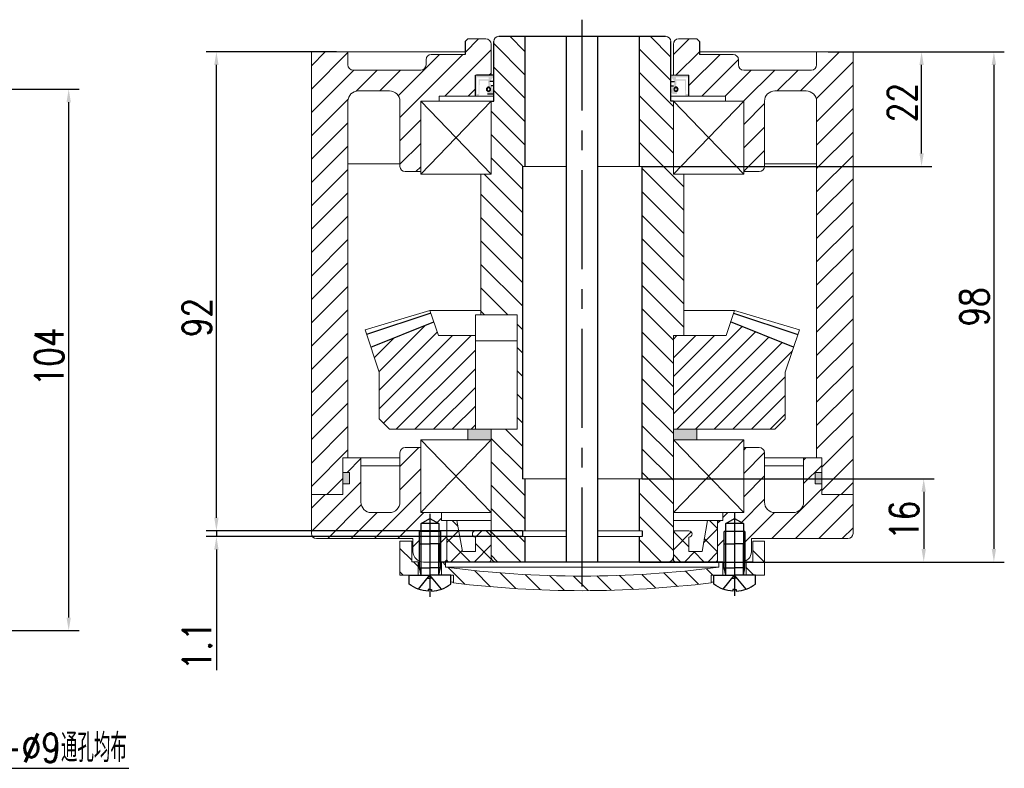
# Model space of a CAD drawing. Header units: inches. Extents: x 331 to 12887, y -474 to 4488.
# Tile 76 of 122: x 9739 to 9928, y -211 to -67. Entities that reach past the tile are written whole.
import ezdxf

# ---------------------------------------------------------------- set-up
doc = ezdxf.new("R2010")
doc.units = ezdxf.units.IN
doc.header["$LTSCALE"] = 10
doc.header["$MEASUREMENT"] = 0
doc.linetypes.add('CENTER', pattern=[10.16, 6.35, -1.27, 1.27, -1.27])
doc.linetypes.add('HIDDEN', pattern=[1.905, 1.27, -0.635])
for name, color, linetype in [('1轮廓实线层', 7, 'Continuous'), ('2细线层', 4, 'Continuous'), ('3中心线层', 1, 'CENTER'), ('4虚线层', 6, 'HIDDEN'), ('5剖面线层', 2, 'Continuous'), ('7标注层', 4, 'Continuous')]:
    doc.layers.add(name, color=color, linetype=linetype)
doc.styles.add('PC_TEXTSTYLE', font='isocp.shx', dxfattribs={"width": 0.8, "bigfont": 'HZFS.SHX'})
doc.styles.add('TH_GBDIM', font='romans.shx', dxfattribs={"width": 0.8, "bigfont": 'gbcbig.shx'})
doc.dimstyles.new('TH_GBDIM', dxfattribs={"dimtxt": 3.5, "dimasz": 2.5, "dimexe": 2, "dimexo": 0, "dimgap": 1, "dimtad": 1, "dimdec": 4, "dimdsep": 46, "dimtxsty": 'TH_GBDIM', "dimcen": 0.09, "dimclrd": 4, "dimclre": 4, "dimclrt": 3, "dimadec": 0, "dimazin": 0, "dimtfac": 1, "dimtdec": 4, "dimtmove": 0, "dimatfit": 3, "dimfxl": 1, "dimtzin": 0, "dimarcsym": 0})
doc.dimstyles.new('直径标注A3', dxfattribs={"dimtxt": 3.5, "dimasz": 3, "dimexe": 2, "dimexo": 0.0625, "dimgap": 1, "dimtad": 1, "dimtih": 1, "dimtoh": 1, "dimdsep": 46, "dimtxsty": 'PC_TEXTSTYLE', "dimsah": 1, "dimcen": 0.09, "dimclrt": 3, "dimadec": 0, "dimazin": 0, "dimtfac": 0.7, "dimtmove": 0, "dimatfit": 0, "dimfxl": 1, "dimtzin": 0, "dimarcsym": 0})
pattern_1 = [(45, (9224.0613, -363.749), (-2.245064, 2.245064), [])]
pattern_2 = [(45, (8665.08, -308.4306), (-2.245064, 2.245064), []), (135, (8665.08, -308.4306), (-2.245064, -2.245064), [])]
pattern_3 = [(315, (-154.8456, 166.89), (2.245064, 2.245064), [])]

# ---------------------------------------------------------------- blocks, each defined once
blk = doc.blocks.new('A$C74117F13')
at = {"linetype": 'Continuous', "lineweight": 0}
h = blk.add_hatch(dxfattribs=at)
h.set_pattern_fill('ANSI31', color=4, angle=-90, style=0)
h.set_pattern_definition(pattern_3)
h.paths.add_polyline_path([(2.25, 10.7), (0, 10.7), (0, 4.2), (3.5, 4.2), (3.5, 6.7), (2.25, 6.7)], flags=0)
h = blk.add_hatch(dxfattribs=at)
h.set_pattern_fill('ANSI31', color=4, angle=-90, style=0)
h.set_pattern_definition(pattern_3)
h.paths.add_polyline_path([(70, 10.7), (67.75, 10.7), (67.75, 6.7), (66.5, 6.7), (66.5, 4.2), (70, 4.2)], flags=0)
at = {"layer": '5剖面线层'}
h = blk.add_hatch(dxfattribs=at)
h.set_pattern_fill('ANSI31', color=4, angle=-90, style=0)
h.set_pattern_definition([(315, (-138.2244, 164.8017), (2.245064, 2.245064), [])])
h.paths.add_polyline_path([(35, 4), (35, 1.2, 0.030167), (59.75, 2.69), (59.75, 4.2), (62, 4.2), (62, 6.7), (61.25, 6.7), (61.25, 5.7, -0.032451)])
h.paths.add_polyline_path([(35, 1.2), (35, 4, -0.032451), (8.75, 5.7), (8.75, 6.7), (8, 6.7), (8, 4.2), (10.25, 4.2), (10.25, 2.69, 0.030167)])
at = {"color": 7, "linetype": 'Continuous', "lineweight": 15}
for p, q in [((0, 4.2), (0, 10.7)), ((0, 10.7), (2.25, 10.7)), ((2.25, 10.7), (2.25, 6.7)), ((67.75, 6.7), (67.75, 10.7)), ((67.75, 10.7), (70, 10.7)), ((70, 10.7), (70, 4.2)), ((2.25, 6.7), (3.5, 6.7)), ((3.5, 6.7), (3.5, 4.2)), ((8, 4.2), (8, 6.7)), ((8, 6.7), (8.75, 6.7)), ((8.75, 6.7), (8.75, 5.7)), ((61.25, 6.7), (8.75, 6.7)), ((61.25, 5.7), (8.75, 5.7)), ((61.25, 5.7), (61.25, 6.7)), ((61.25, 6.7), (62, 6.7)), ((62, 6.7), (62, 4.2)), ((66.5, 4.2), (66.5, 6.7)), ((66.5, 6.7), (67.75, 6.7)), ((0, 4.2), (3.5, 4.2)), ((3.5, 4.2), (8, 4.2)), ((8, 4.2), (10.25, 4.2)), ((10.25, 2.69), (10.25, 4.2)), ((59.75, 4.2), (62, 4.2)), ((59.75, 4.2), (59.75, 2.69)), ((62, 4.2), (66.5, 4.2)), ((66.5, 4.2), (70, 4.2))]:
    blk.add_line(p, q, dxfattribs=at)
for centre, radius, start, end in [((35, 206.86), 202.87, 262.5653, 277.4347), ((35.04, 193.53), 192.34, 259.8629, 260.0315), ((34.96, 193.53), 192.34, 279.9685, 280.1371), ((35.04, 193.53), 192.34, 262.443, 262.5932), ((35, 206.86), 205.67, 263.0883, 276.9117), ((34.96, 193.53), 192.34, 277.4068, 277.557)]:
    blk.add_arc(centre, radius, start, end, dxfattribs=at)
at = {"layer": '1轮廓实线层'}
for p, q in [((4.05, 14.08), (5.75, 15.07)), ((7.45, 14.08), (4.05, 14.08)), ((4.05, 6.64), (4.05, 14.08)), ((5.75, 15.07), (7.45, 14.08)), ((7.45, 14.08), (7.45, 6.58)), ((62.55, 14.08), (64.25, 15.07)), ((65.95, 14.08), (62.55, 14.08)), ((62.55, 6.64), (62.55, 14.08)), ((64.25, 15.07), (65.95, 14.08)), ((65.95, 14.08), (65.95, 6.58)), ((7.75, 12.58), (3.75, 12.58)), ((66.25, 12.58), (62.25, 12.58))]:
    blk.add_line(p, q, dxfattribs=at)
at = {"layer": '1轮廓实线层', "extrusion": (1.22465e-16, -7.4988e-33, -1)}
for points in [[(-3.75, 5.6), (-3.75, 10.2), (-5.75, 10.2)], [(-62.25, 5.6), (-62.25, 10.2), (-64.25, 10.2)], [(-4.05, 4.2), (-3.75, 5.6), (-5.75, 5.6)], [(-62.55, 4.2), (-62.25, 5.6), (-64.25, 5.6)]]:
    blk.add_lwpolyline(points, dxfattribs=at)
at = {"layer": '1轮廓实线层'}
for points in [[(7.75, 5.6), (7.75, 10.2), (5.75, 10.2)], [(66.25, 5.6), (66.25, 10.2), (64.25, 10.2)], [(7.45, 4.2), (7.75, 5.6), (5.75, 5.6)], [(9.75, 2.47), (9.75, 4.2), (5.75, 4.2)], [(65.95, 4.2), (66.25, 5.6), (64.25, 5.6)], [(68.25, 2.47), (68.25, 4.2), (64.25, 4.2)], [(5.75, 1.41), (6.06, 1.41), (6.06, 1.1)], [(64.25, 1.41), (64.56, 1.41), (64.56, 1.1)]]:
    blk.add_lwpolyline(points, dxfattribs=at)
at = {"layer": '1轮廓实线层', "extrusion": (-1.22465e-16, 7.4988e-33, -1)}
for points in [[(-1.75, 2.47), (-1.75, 4.2), (-5.75, 4.2)], [(-60.25, 2.47), (-60.25, 4.2), (-64.25, 4.2)], [(-5.75, 1.41), (-5.44, 1.41), (-5.44, 1.1)], [(-64.25, 1.41), (-63.94, 1.41), (-63.94, 1.1)]]:
    blk.add_lwpolyline(points, dxfattribs=at)
for centre in [(-5.75, 7.59), (-64.25, 7.59)]:
    blk.add_arc(centre, 6.5, 272.7336, 307.9799, dxfattribs=at)
at = {"layer": '1轮廓实线层'}
for centre in [(5.75, 7.59), (64.25, 7.59)]:
    blk.add_arc(centre, 6.5, 272.7336, 307.9799, dxfattribs=at)
at = {"layer": '2细线层'}
for p, q in [((3.75, 6.73), (3.75, 12.58)), ((7.75, 12.58), (7.75, 6.58)), ((62.25, 6.73), (62.25, 12.58)), ((66.25, 12.58), (66.25, 6.58))]:
    blk.add_line(p, q, dxfattribs=at)
at = {"layer": '2细线层', "extrusion": (1.22465e-16, -7.4988e-33, -1)}
for points in [[(-4.05, 4.2), (-4.05, 10.2)], [(-62.55, 4.2), (-62.55, 10.2)]]:
    blk.add_lwpolyline(points, dxfattribs=at)
at = {"layer": '2细线层'}
for points in [[(7.45, 4.2), (7.45, 10.2)], [(65.95, 4.2), (65.95, 10.2)]]:
    blk.add_lwpolyline(points, dxfattribs=at)
at = {"layer": '3中心线层'}
for p, q in [((5.75, 15.92), (5.75, 0)), ((64.25, 16.3), (64.25, 0.19))]:
    blk.add_line(p, q, dxfattribs=at)
at = {"layer": '4虚线层', "extrusion": (-1.22465e-16, 7.4988e-33, -1)}
for p, q in [((3.55, 1.47), (5.75, 4.2)), ((62.05, 1.47), (64.25, 4.2)), ((5.25, 3.58), (5.75, 3.58)), ((63.75, 3.58), (64.25, 3.58))]:
    blk.add_line(p, q, dxfattribs=at)
at = {"layer": '4虚线层'}
for p, q in [((7.95, 1.47), (5.75, 4.2)), ((66.45, 1.47), (64.25, 4.2)), ((6.25, 3.58), (5.75, 3.58)), ((64.75, 3.58), (64.25, 3.58))]:
    blk.add_line(p, q, dxfattribs=at)
blk = doc.blocks.new('*D613')
at = {"layer": '7标注层', "color": 4, "lineweight": -2, "transparency": 16777216}
for p, q in [((9776.65, -162.64), (9776.65, -160.14)), ((9835.4, -165.14), (9774.65, -165.14)), ((9835.4, -166.24), (9774.65, -166.24)), ((9776.65, -165.14), (9776.65, -166.24)), ((9776.65, -168.74), (9776.65, -191.91))]:
    blk.add_line(p, q, dxfattribs=at)
at = {"layer": '7标注层', "color": 4, "transparency": 16777216}
for points in [[(9776.23, -162.64), (9777.06, -162.64), (9776.65, -165.14)], [(9776.23, -168.74), (9777.06, -168.74), (9776.65, -166.24)]]:
    blk.add_solid(points, dxfattribs=at)
at = {"layer": 'Defpoints', "color": 0, "transparency": 16777216}
for p in [(9776.65, -165.14), (9835.4, -165.14), (9835.4, -166.24)]:
    blk.add_point(p, dxfattribs=at)
at = {"layer": '7标注层', "color": 3, "transparency": 16777216, "insert": (9772.9, -187.24), "char_height": 5.5, "attachment_point": 5, "rotation": 90, "style": 'TH_GBDIM'}
blk.add_mtext('1.1', dxfattribs=at)
blk = doc.blocks.new('*D614')
at = {"layer": '7标注层', "color": 4, "lineweight": -2, "transparency": 16777216}
for p, q in [((9858.4, -155.14), (9914.47, -155.14)), ((9912.47, -157.64), (9912.47, -168.64)), ((9857.9, -171.14), (9914.47, -171.14))]:
    blk.add_line(p, q, dxfattribs=at)
at = {"layer": '7标注层', "color": 4, "transparency": 16777216}
for points in [[(9912.06, -157.64), (9912.89, -157.64), (9912.47, -155.14)], [(9912.06, -168.64), (9912.89, -168.64), (9912.47, -171.14)]]:
    blk.add_solid(points, dxfattribs=at)
at = {"layer": 'Defpoints', "color": 0, "transparency": 16777216}
for p in [(9858.4, -155.14), (9857.9, -171.14), (9912.47, -171.14)]:
    blk.add_point(p, dxfattribs=at)
at = {"layer": '7标注层', "color": 3, "transparency": 16777216, "insert": (9908.72, -163.14), "char_height": 5.5, "attachment_point": 5, "rotation": 90, "style": 'TH_GBDIM'}
blk.add_mtext('16', dxfattribs=at)
blk = doc.blocks.new('*D617')
at = {"layer": '7标注层', "color": 4, "lineweight": -2, "transparency": 16777216}
for p, q in [((9894.12, -73.14), (9914.06, -73.14)), ((9912.06, -92.64), (9912.06, -75.64)), ((9858.4, -95.14), (9914.06, -95.14))]:
    blk.add_line(p, q, dxfattribs=at)
at = {"layer": '7标注层', "color": 4, "transparency": 16777216}
for points in [[(9911.65, -75.64), (9912.48, -75.64), (9912.06, -73.14)], [(9911.65, -92.64), (9912.48, -92.64), (9912.06, -95.14)]]:
    blk.add_solid(points, dxfattribs=at)
at = {"layer": 'Defpoints', "color": 0, "transparency": 16777216}
for p in [(9894.12, -73.14), (9912.06, -73.14), (9858.4, -95.14)]:
    blk.add_point(p, dxfattribs=at)
at = {"layer": '7标注层', "color": 3, "transparency": 16777216, "insert": (9908.31, -82.89), "char_height": 5.5, "attachment_point": 5, "rotation": 90, "style": 'TH_GBDIM'}
blk.add_mtext('22', dxfattribs=at)
blk = doc.blocks.new('*D618')
at = {"layer": '7标注层', "color": 4, "lineweight": -2, "transparency": 16777216}
for p, q in [((9799.68, -73.14), (9774.65, -73.14)), ((9776.65, -162.64), (9776.65, -75.64)), ((9835.4, -165.14), (9774.65, -165.14))]:
    blk.add_line(p, q, dxfattribs=at)
at = {"layer": '7标注层', "color": 4, "transparency": 16777216}
for points in [[(9776.23, -75.64), (9777.06, -75.64), (9776.65, -73.14)], [(9776.23, -162.64), (9777.06, -162.64), (9776.65, -165.14)]]:
    blk.add_solid(points, dxfattribs=at)
at = {"layer": 'Defpoints', "color": 0, "transparency": 16777216}
for p in [(9776.65, -73.14), (9799.68, -73.14), (9835.4, -165.14)]:
    blk.add_point(p, dxfattribs=at)
at = {"layer": '7标注层', "color": 3, "transparency": 16777216, "insert": (9772.9, -124.17), "char_height": 5.5, "attachment_point": 5, "rotation": 90, "style": 'TH_GBDIM'}
blk.add_mtext('92', dxfattribs=at)
blk = doc.blocks.new('*D619')
at = {"layer": '7标注层', "color": 4, "lineweight": -2, "transparency": 16777216}
for p, q in [((9894.12, -73.14), (9927.95, -73.14)), ((9925.95, -75.64), (9925.95, -168.64)), ((9862.55, -171.14), (9927.95, -171.14))]:
    blk.add_line(p, q, dxfattribs=at)
at = {"layer": '7标注层', "color": 4, "transparency": 16777216}
for points in [[(9925.53, -75.64), (9926.37, -75.64), (9925.95, -73.14)], [(9925.53, -168.64), (9926.37, -168.64), (9925.95, -171.14)]]:
    blk.add_solid(points, dxfattribs=at)
at = {"layer": 'Defpoints', "color": 0, "transparency": 16777216}
for p in [(9894.12, -73.14), (9862.55, -171.14), (9925.95, -171.14)]:
    blk.add_point(p, dxfattribs=at)
at = {"layer": '7标注层', "color": 3, "transparency": 16777216, "insert": (9922.2, -122.14), "char_height": 5.5, "attachment_point": 5, "rotation": 90, "style": 'TH_GBDIM'}
blk.add_mtext('98', dxfattribs=at)
blk = doc.blocks.new('*D749')
at = {"layer": '7标注层', "color": 4, "lineweight": -2, "transparency": 16777216}
for p, q in [((9718.03, -80.3), (9750.28, -80.3)), ((9748.28, -181.8), (9748.28, -82.8)), ((9697.3, -184.3), (9750.28, -184.3))]:
    blk.add_line(p, q, dxfattribs=at)
at = {"layer": '7标注层', "color": 4, "transparency": 16777216}
for points in [[(9747.87, -82.8), (9748.7, -82.8), (9748.28, -80.3)], [(9747.87, -181.8), (9748.7, -181.8), (9748.28, -184.3)]]:
    blk.add_solid(points, dxfattribs=at)
at = {"layer": 'Defpoints', "color": 0, "transparency": 16777216}
for p in [(9718.03, -80.3), (9748.28, -80.3), (9697.3, -184.3)]:
    blk.add_point(p, dxfattribs=at)
at = {"layer": '7标注层', "color": 3, "transparency": 16777216, "insert": (9744.53, -131.74), "char_height": 5.5, "attachment_point": 5, "rotation": 90, "style": 'TH_GBDIM'}
blk.add_mtext('104', dxfattribs=at)
blk = doc.blocks.new('*D879')
at = {"layer": '7标注层', "color": 0, "lineweight": -2, "transparency": 16777216}
for p, q in [((9694.11, -170.58), (9692.47, -168.7)), ((9695.76, -172.46), (9699.7, -176.98)), ((9701.35, -178.87), (9729.18, -210.77)), ((9729.18, -210.77), (9759.83, -210.77))]:
    blk.add_line(p, q, dxfattribs=at)
at = {"layer": '7标注层', "color": 0, "transparency": 16777216}
for points in [[(9694.43, -170.31), (9693.8, -170.85), (9695.76, -172.46)], [(9701.66, -178.59), (9701.03, -179.14), (9699.7, -176.98)]]:
    blk.add_solid(points, dxfattribs=at)
at = {"layer": 'Defpoints', "color": 0, "transparency": 16777216}
for p in [(9695.76, -172.46), (9699.7, -176.98)]:
    blk.add_point(p, dxfattribs=at)
at = {"layer": '7标注层', "color": 3, "transparency": 16777216, "insert": (9745.01, -206.84), "char_height": 5.5, "attachment_point": 5, "style": 'TH_GBDIM'}
blk.add_mtext('{4-%%C9}{}{}{通孔均布}', dxfattribs=at)

msp = doc.modelspace()

# ---------------------------------------------------------------- hatches: boundary and pattern name
at = {"layer": '5剖面线层'}
h = msp.add_hatch(dxfattribs=at)
h.set_pattern_fill('ANSI31', color=256)
h.set_pattern_definition(pattern_1)
h.paths.add_polyline_path([(9826.39847, -77.63863), (9829.39847, -77.63863), (9829.39847, -71.63863, 0.414213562), (9828.39847, -70.63863), (9824.89847, -70.63863), (9824.39847, -71.13863), (9824.39847, -73.63863), (9821.39847, -73.63863), (9820.89847, -73.63863), (9817.89847, -73.63863, 0.414213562), (9816.89847, -74.63863), (9816.89847, -75.63863, -0.414213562), (9815.89847, -76.63863), (9802.89847, -76.63863, -0.414213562), (9801.89847, -75.63863), (9801.89847, -73.13863), (9794.89847, -73.13863), (9794.89847, -158.13863), (9800.89847, -158.13863), (9800.89847, -151.13863), (9801.89847, -151.13863), (9801.89847, -82.64249, -0.414778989), (9803.89847, -80.63863), (9809.89847, -80.63863, -0.414213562), (9811.89847, -82.63863), (9811.89847, -95.13863, 0.414213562), (9812.89847, -96.13863), (9815.89847, -96.13863), (9815.89847, -82.63863), (9819.39847, -82.63863), (9819.39847, -81.63863), (9826.39847, -81.63863)])
h = msp.add_hatch(dxfattribs=at)
h.set_pattern_fill('ANSI31', color=256, angle=270)
h.set_pattern_definition([(315, (9224.0613, -363.749), (2.245064, 2.245064), [])])
edge = h.paths.add_edge_path()
edge.add_line((9835.39847, -92.63863), (9835.89847, -92.63863))
edge.add_line((9835.89847, -92.63863), (9835.89847, -70.13863))
edge.add_line((9835.89847, -70.13863), (9830.89847, -70.13863))
edge.add_arc((9830.89847, -71.13863), 1, 90, 180)
edge.add_line((9829.89847, -71.13863), (9829.89847, -82.63863))
edge.add_line((9829.89847, -82.63863), (9829.39847, -82.63863))
edge.add_line((9829.39847, -82.63863), (9829.39847, -96.63863))
edge.add_line((9829.39847, -96.63863), (9827.39847, -96.63863))
edge.add_line((9827.39847, -96.63863), (9827.39847, -123.63863))
edge.add_line((9827.39847, -123.63863), (9834.39847, -123.63863))
edge.add_line((9834.39847, -123.63863), (9834.39847, -145.63863))
edge.add_line((9834.39847, -145.63863), (9829.39847, -145.63863))
edge.add_line((9829.39847, -145.63863), (9829.39847, -170.13863))
edge.add_arc((9830.39847, -170.13863), 1, 180, 270.0158522)
edge.add_line((9830.39875, -171.13863), (9834.89847, -171.13863))
edge.add_line((9834.89847, -171.13863), (9835.89847, -171.13863))
edge.add_line((9835.89847, -171.13863), (9835.89847, -166.23863))
edge.add_line((9835.89847, -166.23863), (9835.39847, -166.23863))
edge.add_line((9835.39847, -166.23863), (9835.39847, -165.13863))
edge.add_line((9835.39847, -165.13863), (9835.89847, -165.13863))
edge.add_line((9835.89847, -165.13863), (9835.89847, -155.13863))
edge.add_line((9835.89847, -155.13863), (9835.39847, -155.13863))
edge.add_line((9835.39847, -155.13863), (9835.39847, -92.63863))
edge = h.paths.add_edge_path()
edge.add_line((9866.39847, -96.63863), (9864.39847, -96.63863))
edge.add_line((9864.39847, -96.63863), (9864.39847, -82.63863))
edge.add_line((9864.39847, -82.63863), (9863.89847, -82.63863))
edge.add_line((9863.89847, -82.63863), (9863.89847, -71.13863))
edge.add_arc((9862.89847, -71.13863), 1, 360, 450)
edge.add_line((9862.89847, -70.13863), (9857.89847, -70.13863))
edge.add_line((9857.89847, -70.13863), (9857.89847, -92.63863))
edge.add_line((9857.89847, -92.63863), (9858.39847, -92.63863))
edge.add_line((9858.39847, -92.63863), (9858.39847, -155.13863))
edge.add_line((9858.39847, -155.13863), (9857.89847, -155.13863))
edge.add_line((9857.89847, -155.13863), (9857.89847, -165.13863))
edge.add_line((9857.89847, -165.13863), (9858.39847, -165.13863))
edge.add_line((9858.39847, -165.13863), (9858.39847, -166.23863))
edge.add_line((9858.39847, -166.23863), (9857.89847, -166.23863))
edge.add_line((9857.89847, -166.23863), (9857.89847, -171.13863))
edge.add_line((9857.89847, -171.13863), (9863.39875, -171.13863))
edge.add_arc((9863.39847, -170.13863), 1, 270.0158521, 360)
edge.add_line((9864.39847, -170.13863), (9864.39847, -127.63863))
edge.add_line((9864.39847, -127.63863), (9865.77305, -127.63863))
edge.add_line((9865.77305, -127.63863), (9866.39847, -127.63863))
edge.add_line((9866.39847, -127.63863), (9866.39847, -96.63863))
h = msp.add_hatch(dxfattribs=at)
h.set_pattern_fill('ANSI31', color=256)
h.set_pattern_definition(pattern_1)
h.paths.add_polyline_path([(9867.39847, -77.63863), (9864.39847, -77.63863), (9864.39847, -71.63863, -0.414213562), (9865.39847, -70.63863), (9868.89847, -70.63863), (9869.39847, -71.13863), (9869.39847, -73.63863), (9872.39847, -73.63863), (9872.89847, -73.63863), (9875.89847, -73.63863, -0.414213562), (9876.89847, -74.63863), (9876.89847, -75.63863, 0.414213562), (9877.89847, -76.63863), (9890.89847, -76.63863, 0.414213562), (9891.89847, -75.63863), (9891.89847, -73.13863), (9898.89846, -73.13863), (9898.89846, -158.13863), (9892.89847, -158.13863), (9892.89847, -151.13863), (9891.89847, -151.13863), (9891.89847, -82.64249, 0.414778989), (9889.89847, -80.63863), (9883.89847, -80.63863, 0.414213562), (9881.89847, -82.63863), (9881.89847, -95.13863, -0.414213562), (9880.89847, -96.13863), (9877.89847, -96.13863), (9877.89847, -82.63863), (9874.39847, -82.63863), (9874.39847, -81.63863), (9867.39847, -81.63863)])
h = msp.add_hatch(color=2, dxfattribs=at)
h.dxf.hatch_style = 1
h.paths.add_polyline_path([(9828.89847, -79.9053, -0.414213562), (9829.29847, -80.3053, -0.577350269), (9828.69847, -80.65171), (9828.69847, -81.23863), (9829.49847, -81.23863), (9829.89847, -80.83863), (9829.49847, -79.63863), (9829.39847, -79.63863), (9829.14847, -78.83863), (9829.89847, -77.83863), (9829.37347, -77.63863), (9829.17347, -77.83863), (9828.97347, -77.63863), (9826.59847, -77.63863), (9826.39847, -78.03863), (9826.39847, -81.23863), (9826.59847, -81.63863), (9827.09847, -81.63863), (9827.19847, -78.63863), (9828.79847, -78.63863)])
h.paths.add_polyline_path([(9828.89847, -78.43863), (9826.99847, -78.43863), (9826.99847, -81.23863), (9826.59847, -81.23863), (9826.59847, -78.03863), (9828.89847, -78.03863)], flags=16)
h = msp.add_hatch(color=2, dxfattribs=at)
h.dxf.hatch_style = 1
h.paths.add_polyline_path([(9864.89847, -79.9053, 0.414213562), (9864.49847, -80.3053, 0.577350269), (9865.09847, -80.65171), (9865.09847, -81.23863), (9864.29847, -81.23863), (9863.89847, -80.83863), (9864.29847, -79.63863), (9864.39847, -79.63863), (9864.64847, -78.83863), (9863.89847, -77.83863), (9864.42347, -77.63863), (9864.62347, -77.83863), (9864.82347, -77.63863), (9867.19847, -77.63863), (9867.39847, -78.03863), (9867.39847, -81.23863), (9867.19847, -81.63863), (9866.69847, -81.63863), (9866.59847, -78.63863), (9864.99847, -78.63863)])
h.paths.add_polyline_path([(9864.89847, -78.43863), (9866.79847, -78.43863), (9866.79847, -81.23863), (9867.19847, -81.23863), (9867.19847, -78.03863), (9864.89847, -78.03863)], flags=16)
h = msp.add_hatch(dxfattribs=at)
h.set_pattern_fill('ANSI31', color=256, scale=0.8, style=0)
h.set_pattern_definition([(45, (9674.532, -379.264), (-1.796051, 1.796051), [])])
h.paths.add_polyline_path([(9885.89847, -134.63863), (9887.49279, -129.85568), (9875.39991, -125.02469), (9874.5286, -127.63863), (9864.39847, -127.63863), (9864.39847, -145.63863), (9868.89847, -145.63863), (9883.89847, -145.63863), (9885.89847, -143.63863)])
h.paths.add_polyline_path([(9826.39847, -145.63863), (9826.39847, -127.63863), (9819.26834, -127.63863), (9818.39702, -125.02469), (9806.30415, -129.85568), (9807.89847, -134.63863), (9807.89847, -143.63863), (9809.89847, -145.63863)])
h = msp.add_hatch(color=256, dxfattribs=at)
h.paths.add_polyline_path([(9824.89847, -145.63863), (9824.89847, -147.63863), (9829.39847, -147.63863), (9829.39847, -147.63863), (9829.39847, -145.63863)])
h.paths.add_polyline_path([(9868.89847, -147.63863), (9868.89847, -145.63863), (9867.69847, -145.63863), (9864.39847, -145.63863), (9864.39847, -147.63863), (9864.39847, -147.63863)])
h = msp.add_hatch(dxfattribs=at)
h.set_pattern_fill('ANSI31', color=256, style=0)
h.set_pattern_definition([(45, (9657.1116, -437.7635), (-2.245064, 2.245064), [])])
edge = h.paths.add_edge_path()
edge.add_line((9815.94847, -163.75065), (9817.64847, -162.76916))
edge.add_line((9817.64847, -162.76916), (9819.34847, -163.75065))
edge.add_line((9819.34847, -163.75065), (9819.34847, -165.25065))
edge.add_line((9819.34847, -165.25065), (9819.64847, -165.25065))
edge.add_line((9819.64847, -165.25065), (9819.64847, -171.13863))
edge.add_line((9819.64847, -171.13863), (9820.89847, -171.13863))
edge.add_line((9820.89847, -171.13863), (9820.89847, -163.13863))
edge.add_line((9820.89847, -163.13863), (9819.89847, -163.13863))
edge.add_line((9819.89847, -163.13863), (9819.89847, -161.63863))
edge.add_line((9819.89847, -161.63863), (9815.89847, -161.63863))
edge.add_line((9815.89847, -161.63863), (9815.89847, -149.13863))
edge.add_line((9815.89847, -149.13863), (9812.89847, -149.13863))
edge.add_arc((9812.89847, -150.13863), 1, 90, 180)
edge.add_line((9811.89847, -150.13863), (9811.89847, -159.63863))
edge.add_arc((9809.89847, -159.63863), 2, -90, 0, ccw=False)
edge.add_line((9809.89847, -161.63863), (9806.39847, -161.63863))
edge.add_arc((9806.39847, -159.63863), 2, 180, 270, ccw=False)
edge.add_line((9804.39847, -159.63863), (9804.39847, -151.13863))
edge.add_line((9804.39847, -151.13863), (9800.89847, -151.13863))
edge.add_line((9800.89847, -151.13863), (9800.89847, -153.93863))
edge.add_line((9800.89847, -153.93863), (9802.19847, -153.93863))
edge.add_line((9802.19847, -153.93863), (9802.19847, -156.13863))
edge.add_line((9802.19847, -156.13863), (9800.89847, -156.13863))
edge.add_line((9800.89847, -156.13863), (9800.89847, -158.13863))
edge.add_line((9800.89847, -158.13863), (9794.89847, -158.13814))
edge.add_line((9794.89847, -158.13814), (9794.89847, -165.63912))
edge.add_arc((9795.89847, -165.63864), 0.99999, 180.02764, 270.1060255)
edge.add_line((9795.90032, -166.63863), (9814.39847, -166.63863))
edge.add_line((9814.39847, -166.63863), (9814.39847, -169.13863))
edge.add_arc((9816.39847, -169.13863), 2, 180, 247.9757079)
edge.add_line((9815.64847, -170.99268), (9815.64847, -167.63863))
edge.add_line((9815.64847, -167.63863), (9815.64847, -165.25065))
edge.add_line((9815.64847, -165.25065), (9815.94847, -165.25065))
edge.add_line((9815.94847, -165.25065), (9815.94847, -163.75065))
edge = h.paths.add_edge_path()
edge.add_line((9898.89847, -158.13863), (9892.89847, -158.13863))
edge.add_line((9892.89847, -158.13863), (9892.89847, -156.13866))
edge.add_line((9892.89847, -156.13866), (9891.59848, -156.13866))
edge.add_line((9891.59848, -156.13866), (9891.59848, -153.93866))
edge.add_line((9891.59848, -153.93866), (9892.89847, -153.93866))
edge.add_line((9892.89847, -153.93866), (9892.89847, -151.13863))
edge.add_line((9892.89847, -151.13863), (9891.89847, -151.13863))
edge.add_line((9891.89847, -151.13863), (9889.39847, -151.13863))
edge.add_line((9889.39847, -151.13863), (9889.39847, -159.63863))
edge.add_arc((9887.39847, -159.63863), 2, -90, 0, ccw=False)
edge.add_line((9887.39847, -161.63863), (9883.89847, -161.63863))
edge.add_arc((9883.89847, -159.63863), 2, 180, 270, ccw=False)
edge.add_line((9881.89847, -159.63863), (9881.89847, -150.13863))
edge.add_arc((9880.89847, -150.13863), 1, 0, 90)
edge.add_line((9880.89847, -149.13863), (9877.89847, -149.13863))
edge.add_line((9877.89847, -149.13863), (9877.89847, -161.63863))
edge.add_line((9877.89847, -161.63863), (9876.14847, -161.63863))
edge.add_line((9876.14847, -161.63863), (9876.14847, -162.76916))
edge.add_line((9876.14847, -162.76916), (9877.84847, -163.75065))
edge.add_line((9877.84847, -163.75065), (9877.84847, -165.25065))
edge.add_line((9877.84847, -165.25065), (9878.14847, -165.25065))
edge.add_line((9878.14847, -165.25065), (9878.14847, -170.99268))
edge.add_arc((9877.39847, -169.13863), 2, 292.0242921, 360)
edge.add_line((9879.39847, -169.13863), (9879.39847, -166.63863))
edge.add_line((9879.39847, -166.63863), (9897.90032, -166.63863))
edge.add_arc((9897.89847, -165.63863), 1, 270.1058718, 359.8493648)
edge.add_line((9898.89847, -165.64126), (9898.89847, -158.13863))
edge = h.paths.add_edge_path()
edge.add_line((9876.14847, -161.63863), (9873.89847, -161.63863))
edge.add_line((9873.89847, -161.63863), (9873.89847, -163.13863))
edge.add_line((9873.89847, -163.13863), (9872.89847, -163.13863))
edge.add_line((9872.89847, -163.13863), (9872.89847, -170.63812))
edge.add_arc((9872.39847, -170.63863), 0.5, -0.0592319, 0.0592319, ccw=False)
edge.add_line((9872.89847, -170.63915), (9872.89847, -171.13863))
edge.add_line((9872.89847, -171.13863), (9873.14847, -171.13863))
edge.add_line((9873.14847, -171.13863), (9873.89847, -171.13863))
edge.add_line((9873.89847, -171.13863), (9874.14847, -171.13863))
edge.add_line((9874.14847, -171.13863), (9874.14847, -167.63863))
edge.add_line((9874.14847, -167.63863), (9874.14847, -165.25065))
edge.add_line((9874.14847, -165.25065), (9874.44847, -165.25065))
edge.add_line((9874.44847, -165.25065), (9874.44847, -163.75065))
edge.add_line((9874.44847, -163.75065), (9876.14847, -162.76916))
edge.add_line((9876.14847, -162.76916), (9876.14847, -161.63863))
h = msp.add_hatch(color=256, dxfattribs=at)
h.paths.add_polyline_path([(9800.89847, -156.13863), (9802.19847, -156.13863), (9802.19847, -153.93863), (9800.89847, -153.93863)])
h.paths.add_polyline_path([(9891.59848, -156.13866), (9892.89847, -156.13866), (9892.89847, -153.93866), (9891.59848, -153.93866)])
at = {"layer": '5剖面线层', "linetype": 'Continuous', "lineweight": 0}
h = msp.add_hatch(dxfattribs=at)
h.set_pattern_fill('ANSI37', color=2, style=0)
h.set_pattern_definition(pattern_2)
edge = h.paths.add_edge_path(flags=0)
edge.add_line((9828.89847, -165.13863), (9826.39847, -165.13863))
edge.add_arc((9826.39847, -165.73863), 0.6, 90, 270)
edge.add_line((9826.39847, -166.33863), (9826.39847, -169.13863))
edge.add_line((9826.39847, -169.13863), (9823.89847, -169.13863))
edge.add_line((9823.89847, -169.13863), (9822.84051, -163.13863))
edge.add_line((9822.84051, -163.13863), (9820.89847, -163.13863))
edge.add_line((9820.89847, -163.13863), (9820.89847, -170.63863))
edge.add_arc((9821.39847, -170.63863), 0.5, 180, 270)
edge.add_line((9821.39847, -171.13863), (9828.89847, -171.13863))
edge.add_arc((9828.89847, -170.63863), 0.5, 270, 360)
edge.add_line((9829.39847, -170.63863), (9829.39847, -165.63863))
edge.add_arc((9828.89847, -165.63863), 0.5, 0, 90)
h = msp.add_hatch(dxfattribs=at)
h.set_pattern_fill('ANSI37', color=2, style=0)
h.set_pattern_definition(pattern_2)
edge = h.paths.add_edge_path(flags=0)
edge.add_line((9867.39847, -165.13863), (9864.89847, -165.13863))
edge.add_arc((9864.89847, -165.63863), 0.5, 90, 180)
edge.add_line((9864.39847, -165.63863), (9864.39847, -170.63863))
edge.add_arc((9864.89847, -170.63863), 0.5, 180, 270)
edge.add_line((9864.89847, -171.13863), (9872.39847, -171.13863))
edge.add_arc((9872.39847, -170.63863), 0.5, 270, 360)
edge.add_line((9872.89847, -170.63863), (9872.89847, -163.13863))
edge.add_line((9872.89847, -163.13863), (9870.95643, -163.13863))
edge.add_line((9870.95643, -163.13863), (9869.89847, -169.13863))
edge.add_line((9869.89847, -169.13863), (9867.39847, -169.13863))
edge.add_line((9867.39847, -169.13863), (9867.39847, -166.33863))
edge.add_arc((9867.39847, -165.73863), 0.6, 270, 450)

# ---------------------------------------------------------------- linework, layer by layer
at = {"color": 7, "linetype": 'Continuous', "lineweight": 15}
for p, q in [((9824.89847, -70.63863), (9824.39847, -71.13863)), ((9824.89847, -70.63863), (9828.39847, -70.63863)), ((9868.89847, -70.63863), (9865.39847, -70.63863)), ((9868.89847, -70.63863), (9869.39847, -71.13863)), ((9794.89847, -73.13863), (9801.89847, -73.13863)), ((9794.89847, -73.13863), (9794.89847, -158.13863)), ((9801.89847, -75.63863), (9801.89847, -73.13863)), ((9824.39847, -73.13863), (9801.89847, -73.13863)), ((9817.89847, -73.63863), (9820.89847, -73.63863)), ((9821.39847, -73.63863), (9820.89847, -73.63863)), ((9821.39847, -73.63863), (9824.39847, -73.63863)), ((9891.89847, -73.13863), (9869.39847, -73.13863)), ((9872.89847, -73.63863), (9869.39847, -73.63863)), ((9872.89847, -73.63863), (9875.89847, -73.63863)), ((9891.89847, -73.13863), (9891.89847, -75.63863)), ((9891.89847, -73.13863), (9898.89847, -73.13863)), ((9898.89847, -73.13863), (9898.89847, -158.13863)), ((9816.89847, -75.63863), (9816.89847, -74.63863)), ((9829.39847, -74.13863), (9829.39847, -77.63863)), ((9829.39847, -74.13863), (9829.39847, -77.63863)), ((9876.89847, -74.63863), (9876.89847, -75.63863)), ((9802.89847, -76.63863), (9815.89847, -76.63863)), ((9877.89847, -76.63863), (9890.89847, -76.63863)), ((9826.39847, -77.63863), (9829.89847, -77.63863)), ((9867.39847, -77.63863), (9863.89847, -77.63863)), ((9809.89847, -80.63863), (9803.89847, -80.63863)), ((9889.89847, -80.63863), (9883.89847, -80.63863)), ((9801.89847, -82.63863), (9801.89847, -151.13863)), ((9811.89847, -82.63863), (9811.89847, -95.13863)), ((9815.89847, -82.63863), (9815.89847, -96.63863)), ((9829.39847, -82.63863), (9815.89847, -82.63863)), ((9819.39847, -82.63863), (9819.39847, -81.63863)), ((9820.89847, -81.63863), (9819.39847, -81.63863)), ((9819.39847, -81.63863), (9829.89847, -81.63863)), ((9822.84051, -81.63863), (9820.89847, -81.63863)), ((9822.84051, -81.63863), (9829.39847, -81.63863)), ((9829.39847, -82.63863), (9829.39847, -96.63863)), ((9863.89847, -81.63863), (9870.95643, -81.63863)), ((9864.39847, -96.63863), (9864.39847, -82.63863)), ((9877.89847, -82.63863), (9864.39847, -82.63863)), ((9872.89847, -81.63863), (9870.95643, -81.63863)), ((9874.39847, -81.63863), (9872.89847, -81.63863)), ((9874.39847, -81.63863), (9874.39847, -82.63863)), ((9877.89847, -96.63863), (9877.89847, -82.63863)), ((9881.89847, -95.13863), (9881.89847, -82.63863)), ((9891.89847, -82.63863), (9891.89847, -151.13863)), ((9811.89847, -94.63863), (9801.89847, -94.63863)), ((9815.89847, -96.13863), (9812.89847, -96.13863)), ((9835.39847, -95.13863), (9843.89847, -95.13863)), ((9849.89847, -95.13863), (9858.39847, -95.13863)), ((9880.89847, -96.13863), (9877.89847, -96.13863)), ((9891.89847, -94.63863), (9881.89847, -94.63863)), ((9815.89847, -96.63863), (9829.39847, -96.63863)), ((9827.39847, -96.63863), (9827.39847, -123.63863)), ((9877.89847, -96.63863), (9864.39847, -96.63863)), ((9866.39847, -127.63863), (9866.39847, -96.63863)), ((9805.2056, -126.56003), (9817.65831, -122.80856)), ((9827.39847, -122.80856), (9817.65831, -122.80856)), ((9819.26834, -127.63863), (9817.65831, -122.80856)), ((9876.13863, -122.80856), (9866.39847, -122.80856)), ((9876.13863, -122.80856), (9874.5286, -127.63863)), ((9876.13863, -122.80856), (9888.59134, -126.56003)), ((9826.39847, -123.63863), (9834.39847, -123.63863)), ((9826.39847, -145.63863), (9826.39847, -123.63863)), ((9834.39847, -145.63863), (9834.39847, -123.63863)), ((9807.89847, -134.63863), (9805.2056, -126.56003)), ((9888.59134, -126.56003), (9885.89847, -134.63863)), ((9826.39847, -127.63863), (9819.26834, -127.63863)), ((9865.77305, -127.63863), (9864.39847, -127.63863)), ((9864.39847, -170.13864), (9864.39847, -127.63863)), ((9865.77305, -127.63863), (9867.69847, -127.63863)), ((9874.5286, -127.63863), (9867.69847, -127.63863)), ((9834.39847, -128.63863), (9826.39847, -128.63863)), ((9807.89847, -143.63863), (9807.89847, -134.63863)), ((9885.89847, -134.63863), (9885.89847, -143.63863)), ((9809.89847, -145.63863), (9807.89847, -143.63863)), ((9885.89847, -143.63863), (9883.89847, -145.63863)), ((9834.39847, -145.63863), (9809.89847, -145.63863)), ((9824.89847, -145.63863), (9824.89847, -147.63863)), ((9824.89847, -145.63863), (9829.39847, -145.63863)), ((9829.39847, -145.63863), (9829.39847, -147.63863)), ((9829.39847, -145.63863), (9829.39847, -170.13864)), ((9864.39847, -147.63863), (9864.39847, -145.63863)), ((9864.39847, -145.63863), (9868.89847, -145.63863)), ((9883.89847, -145.63863), (9867.69847, -145.63863)), ((9868.89847, -147.63863), (9868.89847, -145.63863)), ((9812.89847, -149.13863), (9815.89847, -149.13863)), ((9815.89847, -161.63863), (9815.89847, -147.63863)), ((9829.39847, -147.63863), (9815.89847, -147.63863)), ((9829.39847, -160.63863), (9829.39847, -148.63863)), ((9877.89847, -147.63863), (9864.39847, -147.63863)), ((9877.89847, -147.63863), (9877.89847, -161.63863)), ((9877.89847, -149.13863), (9880.89847, -149.13863)), ((9800.89847, -151.13863), (9800.89847, -158.13863)), ((9800.89847, -151.13863), (9804.39847, -151.13863)), ((9801.89847, -151.13863), (9800.89847, -151.13863)), ((9800.89847, -158.13863), (9800.89847, -151.13863)), ((9804.39847, -159.63863), (9804.39847, -151.13863)), ((9811.89847, -151.13863), (9804.39847, -151.13863)), ((9811.89847, -150.13863), (9811.89847, -159.63863)), ((9881.89847, -159.63863), (9881.89847, -150.13863)), ((9889.39847, -151.13863), (9881.89847, -151.13863)), ((9889.39847, -151.13863), (9889.39847, -159.63863)), ((9889.39847, -151.13863), (9892.89847, -151.13863)), ((9892.89847, -151.13863), (9891.89847, -151.13863)), ((9892.89847, -158.13863), (9892.89847, -151.13863)), ((9892.89847, -151.13863), (9892.89847, -158.13863)), ((9804.39847, -152.63863), (9811.89847, -152.63863)), ((9881.89847, -152.63863), (9889.39847, -152.63863)), ((9800.89847, -153.93863), (9802.19847, -153.93863)), ((9802.19847, -156.13863), (9802.19847, -153.93863)), ((9891.59848, -156.13866), (9891.59848, -153.93866)), ((9892.89848, -153.93866), (9891.59848, -153.93866)), ((9800.89847, -156.13863), (9802.19847, -156.13863)), ((9835.39847, -155.13863), (9843.89847, -155.13863)), ((9849.89847, -155.13863), (9858.39847, -155.13863)), ((9892.89848, -156.13866), (9891.59848, -156.13866)), ((9794.89847, -158.13863), (9800.89847, -158.13863)), ((9794.89847, -165.63863), (9794.89847, -158.13863)), ((9800.89847, -158.13863), (9797.89847, -158.13863)), ((9898.89847, -158.13863), (9892.89847, -158.13863)), ((9892.89847, -158.13863), (9898.89847, -158.13863)), ((9898.89847, -165.63863), (9898.89847, -158.13863)), ((9806.39847, -161.63863), (9809.89847, -161.63863)), ((9815.89847, -161.63863), (9829.39847, -161.63863)), ((9819.89847, -163.13863), (9819.89847, -161.63863)), ((9877.89847, -161.63863), (9864.39847, -161.63863)), ((9873.89847, -161.63863), (9873.89847, -163.13863)), ((9883.89847, -161.63863), (9887.39847, -161.63863)), ((9819.89847, -163.13863), (9820.89847, -163.13863)), ((9820.89847, -170.63863), (9820.89847, -163.13863)), ((9820.89847, -163.13863), (9822.84051, -163.13863)), ((9820.89847, -171.13863), (9820.89847, -163.13863)), ((9822.84051, -163.13863), (9823.89847, -169.13863)), ((9829.39847, -163.13863), (9822.84051, -163.13863)), ((9870.95643, -163.13863), (9864.39847, -163.13863)), ((9869.89847, -169.13863), (9870.95643, -163.13863)), ((9870.95643, -163.13863), (9872.89847, -163.13863)), ((9872.89847, -163.13863), (9872.89847, -170.63863)), ((9872.89847, -163.13863), (9872.89847, -171.13863)), ((9872.89847, -163.13863), (9873.89847, -163.13863)), ((9826.39847, -165.13863), (9828.89847, -165.13863)), ((9826.39847, -169.13863), (9826.39847, -166.33863)), ((9828.89847, -165.13863), (9829.39847, -165.13863)), ((9829.39847, -165.63863), (9829.39847, -170.63863)), ((9835.39847, -165.13863), (9843.89847, -165.13863)), ((9835.39847, -166.23863), (9843.89847, -166.23863)), ((9849.89847, -165.13863), (9858.39847, -165.13863)), ((9849.89847, -166.23863), (9858.39847, -166.23863)), ((9864.39847, -165.13863), (9864.89847, -165.13863)), ((9864.39847, -170.63863), (9864.39847, -165.63863)), ((9864.89847, -165.13863), (9867.39847, -165.13863)), ((9867.39847, -166.33863), (9867.39847, -169.13863)), ((9814.39847, -166.63863), (9795.90032, -166.63863)), ((9814.39847, -166.63863), (9814.39847, -169.13863)), ((9897.89847, -166.63863), (9879.39847, -166.63863)), ((9879.39847, -169.13863), (9879.39847, -166.63863)), ((9823.89847, -169.13863), (9826.39847, -169.13863)), ((9867.39847, -169.13863), (9869.89847, -169.13863)), ((9877.39847, -171.13863), (9816.39847, -171.13863)), ((9820.89847, -171.13863), (9821.39847, -171.13863)), ((9828.89847, -171.13863), (9821.39847, -171.13863)), ((9830.39847, -171.13863), (9828.89847, -171.13863)), ((9829.39847, -170.63863), (9829.53244, -170.63863)), ((9830.39847, -171.13863), (9834.89847, -171.13863)), ((9864.89847, -171.13863), (9863.39847, -171.13863)), ((9864.26449, -170.63863), (9864.39847, -170.63863)), ((9872.39847, -171.13863), (9864.89847, -171.13863)), ((9872.39847, -171.13863), (9872.89847, -171.13863)), ((9877.39847, -171.13863), (9872.89847, -171.13863))]:
    msp.add_line(p, q, dxfattribs=at)
at = {"linetype": 'Continuous', "lineweight": 15}
for p, q in [((9829.39847, -77.63863), (9829.39847, -71.63863)), ((9864.39847, -77.63863), (9864.39847, -71.63863))]:
    msp.add_line(p, q, dxfattribs=at)
at = {"color": 7, "linetype": 'Continuous', "lineweight": 15}
for centre, radius, start, end in [((9828.39847, -71.63863), 1, 0, 90), ((9830.89847, -71.13863), 1, 90, 180), ((9862.89847, -71.13863), 1, 0, 90), ((9865.39847, -71.63863), 1, 90, 180), ((9817.89847, -74.63863), 1, 90, 180), ((9875.89847, -74.63863), 1, 0, 90), ((9802.89847, -75.63863), 1, 180, 270), ((9815.89847, -75.63863), 1, 270, 0), ((9877.89847, -75.63863), 1, 180, 270), ((9890.89847, -75.63863), 1, 270, 0), ((9803.89847, -82.63863), 2, 90, 180), ((9809.89847, -82.63863), 2, 0, 90), ((9883.89847, -82.63863), 2, 90, 180), ((9889.89847, -82.63863), 2, 0, 90), ((9812.89847, -95.13863), 1, 180, 270), ((9880.89847, -95.13863), 1, 270, 0), ((9812.89847, -150.13863), 1, 90, 180), ((9880.89847, -150.13863), 1, 0, 90), ((9806.39847, -159.63863), 2, 180, 270), ((9809.89847, -159.63863), 2, 270, 0), ((9883.89847, -159.63863), 2, 180, 270), ((9887.39847, -159.63863), 2, 270, 0), ((9795.89847, -165.63863), 1, 180, 270), ((9826.39847, -165.73863), 0.6, 90, 270), ((9828.89847, -165.63863), 0.5, 0, 90), ((9864.89847, -165.63863), 0.5, 90, 180), ((9867.39847, -165.73863), 0.6, 270, 90), ((9897.89847, -165.63863), 1, 270, 0), ((9816.39847, -169.13863), 2, 180, 270), ((9830.39847, -170.13863), 1, 180, 270), ((9863.39847, -170.13863), 1, 270, 0), ((9877.39847, -169.13863), 2, 270, 0), ((9821.39847, -170.63863), 0.5, 180, 270), ((9828.89847, -170.63863), 0.5, 270, 0), ((9864.89847, -170.63863), 0.5, 180, 270), ((9872.39847, -170.63863), 0.5, 270, 0)]:
    msp.add_arc(centre, radius, start, end, dxfattribs=at)
at = {"layer": '1轮廓实线层'}
for p, q in [((9824.39847, -71.13863), (9824.39847, -73.63863)), ((9829.89847, -82.63863), (9829.89847, -71.13863)), ((9830.89847, -70.13863), (9862.89847, -70.13863)), ((9843.89847, -171.13863), (9843.89847, -70.13863)), ((9849.89847, -171.13863), (9849.89847, -70.13863)), ((9863.89847, -82.63863), (9863.89847, -71.13863)), ((9869.39847, -71.13863), (9869.39847, -73.63863)), ((9826.39847, -81.63863), (9826.39847, -77.63863)), ((9829.89847, -77.63863), (9826.59847, -77.63863)), ((9829.90154, -78.84683), (9829.15154, -78.84683)), ((9863.8954, -78.84683), (9864.6454, -78.84683)), ((9867.39847, -81.63863), (9867.39847, -77.63863)), ((9829.90154, -81.24683), (9828.70154, -81.24683)), ((9829.90154, -79.64683), (9829.40154, -79.64683)), ((9863.8954, -79.64683), (9864.3954, -79.64683)), ((9829.39847, -82.63863), (9829.89847, -82.63863)), ((9864.39847, -82.63863), (9863.89847, -82.63863)), ((9864.39847, -133.86692), (9864.39847, -133.86692)), ((9835.39847, -165.13863), (9835.39847, -166.23863)), ((9858.39847, -165.13863), (9858.39847, -166.23863))]:
    msp.add_line(p, q, dxfattribs=at)
at = {"layer": '1轮廓实线层', "ltscale": 0.5}
for p, q in [((9835.89847, -70.13863), (9835.89847, -95.13863)), ((9857.89847, -95.13863), (9857.89847, -70.13863)), ((9835.39847, -95.13863), (9835.39847, -155.13863)), ((9858.39847, -155.13863), (9858.39847, -95.13863)), ((9835.89847, -155.13863), (9835.89847, -165.13863)), ((9857.89847, -165.13863), (9857.89847, -155.13863)), ((9835.89847, -166.23863), (9835.89847, -171.13863)), ((9857.89847, -171.13863), (9857.89847, -166.23863))]:
    msp.add_line(p, q, dxfattribs=at)
at = {"layer": '1轮廓实线层', "extrusion": (1.22465e-16, -1.49976e-32, -1)}
for radius in [0.4, 0.32]:
    msp.add_circle((-9828.90154, -80.3135), radius, dxfattribs=at)
at = {"layer": '1轮廓实线层', "extrusion": (-1.22465e-16, -1.49976e-32, -1)}
for radius in [0.4, 0.32]:
    msp.add_circle((-9864.8954, -80.3135), radius, dxfattribs=at)
at = {"layer": '3中心线层', "ltscale": 0.3}
msp.add_line((9846.89847, -175.86263), (9846.89847, -66.95426), dxfattribs=at)
at = {"layer": '3中心线层'}
for p, q in [((9817.83135, -123.32767), (9805.49847, -127.43863)), ((9875.96559, -123.32767), (9888.29847, -127.43863))]:
    msp.add_line(p, q, dxfattribs=at)
at = {"layer": '7标注层'}
for p, q in [((9815.89847, -82.63863), (9829.39847, -96.63863)), ((9815.89847, -96.63863), (9829.39847, -82.63863)), ((9877.89847, -96.63863), (9864.39847, -82.63863)), ((9877.89847, -82.63863), (9864.39847, -96.63863)), ((9815.89847, -147.63863), (9829.39847, -161.63863)), ((9815.89847, -161.63863), (9829.39847, -147.63863)), ((9877.89847, -161.63863), (9864.39847, -147.63863)), ((9877.89847, -147.63863), (9864.39847, -161.63863))]:
    msp.add_line(p, q, dxfattribs=at)
at = {"layer": '7标注层', "color": 7}
for p, q in [((9806.30415, -129.85568), (9818.39702, -125.02469)), ((9806.30415, -129.85568), (9818.39702, -125.02469)), ((9887.49279, -129.85568), (9875.39991, -125.02469))]:
    msp.add_line(p, q, dxfattribs=at)

# ---------------------------------------------------------------- block references
msp.add_blockref('A$C74117F13', (9811.89847, -177.8351), dxfattribs=at)

# ---------------------------------------------------------------- dimensions: what is measured, and where the dimension line sits
at = {"layer": '7标注层'}
for base, p1, p2, text, override, picture, middle in [((9776.64713, -73.13863), (9835.39847, -165.13863), (9799.68447, -73.13863), '92', {"dimtxt": 5.5, "dimasz": 2.5, "dimgap": 1, "dimtad": 1, "dimjust": 0, "dimdec": 1, "dimlfac": 1.25, "dimse1": 0, "dimse2": 0, "dimsd1": 0, "dimsd2": 0, "dimadec": 1}, '*D618', (9776.64713, -124.16605)), ((9912.06494, -73.13863), (9858.39847, -95.13863), (9894.11871, -73.13863), '22', {"dimtxt": 5.5, "dimdec": 1, "dimlfac": 1.25, "dimadec": 1}, '*D617', (9912.06494, -82.88863)), ((9925.94966, -171.13863), (9894.11871, -73.13863), (9862.54647, -171.13863), '98', {"dimtxt": 5.5, "dimdec": 1, "dimlfac": 1.25, "dimadec": 1}, '*D619', (9925.94966, -122.13863)), ((9748.28472, -80.29766), (9697.30416, -184.29766), (9718.02752, -80.29766), '104', {"dimtxt": 5.5, "dimdec": 1, "dimlfac": 1.25, "dimadec": 1}, '*D749', (9748.28472, -131.74167)), ((9912.47339, -171.13863), (9858.39847, -155.13863), (9857.89847, -171.13863), '16', {"dimtxt": 5.5, "dimdec": 1, "dimlfac": 1.25, "dimadec": 1}, '*D614', (9912.47339, -163.13863)), ((9776.64713, -165.13863), (9835.39847, -166.23863), (9835.39847, -165.13863), '1.1', {"dimtxt": 5.5, "dimasz": 2.5, "dimgap": 1, "dimtad": 1, "dimjust": 0, "dimdec": 1, "dimlfac": 1.25, "dimse1": 0, "dimse2": 0, "dimsd1": 0, "dimsd2": 0, "dimadec": 1}, '*D613', (9776.64713, -187.23863))]:
    dim = msp.add_linear_dim(base=base, p1=p1, p2=p2, angle=90, text=text, dimstyle='TH_GBDIM', override=override, dxfattribs=at)
    dim.commit()
    dim.dimension.update_dxf_attribs({"geometry": picture, "text_midpoint": middle, "dimtype": 160})
dim = msp.add_diameter_dim_2p(p1=(9695.75829, -172.46351), p2=(9699.70285, -176.98462), text='{4-%%C9}{}{}{通孔均布}', dimstyle='直径标注A3', override={"dimtxt": 5.5, "dimasz": 2.5, "dimgap": 1, "dimtad": 1, "dimjust": 0, "dimdec": 2, "dimlfac": 1, "dimtxsty": 'TH_GBDIM', "dimse1": 0, "dimse2": 0, "dimsd1": 0, "dimsd2": 0, "dimadec": 2}, dxfattribs=at)
dim.commit()
dim.dimension.update_dxf_attribs({"geometry": '*D879', "text_midpoint": (9745.00836, -210.77235), "dimtype": 163})

doc.saveas('drawing.dxf')
